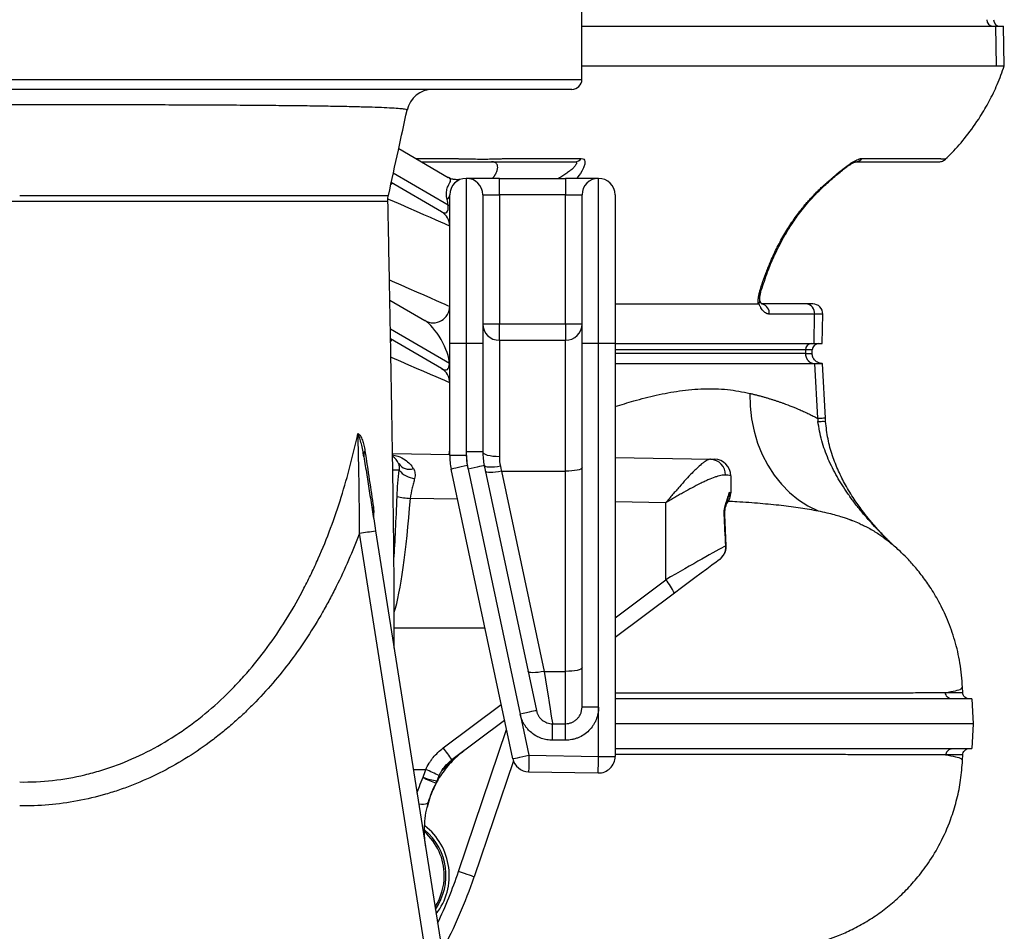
# Model space of a CAD drawing. Extents: x 131 to 726, y 61 to 2144.
# Tile 5 of 11: x 428 to 726, y 323 to 599. Entities that reach past the tile are written whole.
import ezdxf

# ---------------------------------------------------------------- set-up
doc = ezdxf.new("R2010")
doc.units = 0
doc.layers.get('0').update_dxf_attribs({"linetype": 'CONTINUOUS'})

msp = doc.modelspace()

# ---------------------------------------------------------------- linework, layer by layer
at = {"color": 7, "linetype": 'CONTINUOUS'}
for p, q in [((598.43, 580.97), (598.43, 604.97)), ((598.43, 597.04), (723.54, 597.04)), ((723.54, 597.04), (725.96, 597.04)), ((723.54, 597.04), (723.72, 585.04)), ((726.16, 585.04), (725.96, 597.04)), ((598.43, 585.04), (723.72, 585.04)), ((258.43, 580.97), (598.43, 580.97)), ((595.43, 577.97), (261.43, 577.97)), ((545.46, 571.67), (545.47, 571.68)), ((543.04, 560.04), (558.04, 551.29)), ((548.17, 557.05), (559.4, 557.05)), ((575.23, 557.05), (598.25, 557.05)), ((683.13, 557.05), (706.16, 557.05)), ((549.89, 556.04), (596.31, 556.04)), ((557.99, 542.9), (541.41, 552.56)), ((573.47, 551.04), (563.47, 551.04)), ((563.47, 551.04), (563.47, 501.04)), ((573.47, 551.04), (593.47, 551.04)), ((573.47, 546.04), (573.47, 551.04)), ((603.47, 551.04), (593.47, 551.04)), ((593.47, 551.04), (593.47, 546.04)), ((603.47, 501.04), (603.47, 551.04)), ((555.98, 540.91), (540.81, 549.77)), ((539.86, 545.88), (539.87, 545.88)), ((558.47, 501.04), (558.47, 546.04)), ((568.47, 546.04), (568.47, 501.04)), ((568.47, 546.04), (573.47, 546.04)), ((573.47, 546.04), (573.47, 507.04)), ((593.47, 546.04), (573.47, 546.04)), ((593.47, 546.04), (598.47, 546.04)), ((593.47, 507.04), (593.47, 546.04)), ((598.47, 501.04), (598.47, 546.04)), ((608.47, 546.04), (608.47, 501.04)), ((539.71, 544.04), (539.69, 544.04)), ((557.99, 542.9), (558.47, 542.9)), ((540.36, 514.18), (550.95, 508.01)), ((608.47, 513.04), (651.75, 513.04)), ((666.23, 513.04), (652.86, 513.04)), ((668.82, 509.99), (655.12, 509.99)), ((668.69, 501.04), (668.82, 509.99)), ((671.26, 509.99), (668.82, 509.99)), ((671.11, 501.04), (671.26, 509.99)), ((568.47, 507.04), (573.47, 507.04)), ((573.47, 507.04), (593.47, 507.04)), ((573.47, 502.04), (573.47, 507.04)), ((593.47, 507.04), (593.47, 502.04)), ((593.47, 507.04), (598.47, 507.04)), ((558.36, 495.03), (540.53, 505.44)), ((555.98, 493.49), (540.58, 502.48)), ((558.47, 467.24), (558.47, 501.04)), ((563.47, 501.04), (558.47, 501.04)), ((563.47, 501.04), (563.47, 468.29)), ((568.47, 501.04), (563.47, 501.04)), ((568.47, 501.04), (568.47, 468.29)), ((573.47, 502.04), (593.47, 502.04)), ((573.47, 502.04), (573.47, 466.81)), ((593.47, 462.44), (593.47, 502.04)), ((598.47, 391.05), (598.47, 501.04)), ((603.47, 501.04), (598.47, 501.04)), ((603.47, 391.05), (603.47, 501.04)), ((608.47, 501.04), (603.47, 501.04)), ((608.47, 501.04), (608.47, 376.14)), ((608.47, 501.04), (668.69, 501.04)), ((668.69, 501.04), (671.11, 501.04)), ((666.08, 499.11), (608.47, 499.11)), ((666.05, 498.04), (608.47, 498.04)), ((666.08, 499.11), (666.05, 498.04)), ((668.09, 499.11), (666.08, 499.11)), ((668.05, 498.03), (668.09, 499.11)), ((558.36, 495.03), (558.47, 495.03)), ((608.47, 495.04), (668.81, 495.04)), ((668.81, 495.04), (669.68, 478.46)), ((672.08, 478.53), (671.22, 495.05)), ((672.14, 477.47), (672.08, 478.58)), ((541.18, 467.75), (558.47, 467.45)), ((558.3, 467.46), (558.47, 468.93)), ((563.47, 468.29), (563.47, 467.24)), ((568.47, 468.29), (563.47, 468.29)), ((563.47, 467.24), (558.47, 467.24)), ((608.47, 466.58), (637.35, 466.08)), ((543.2, 462.8), (541.31, 462.8)), ((577.53, 375.47), (558.9, 463.08)), ((563.79, 464.12), (564.01, 463.09)), ((564.01, 463.09), (579.77, 388.97)), ((568.9, 464.13), (584.66, 390.01)), ((574.15, 462.44), (587.02, 401.89)), ((574.15, 462.44), (593.47, 462.44)), ((593.47, 401.89), (593.47, 462.44)), ((643.43, 461.06), (643.43, 455.88)), ((560.84, 453.98), (546.55, 454.23)), ((623.78, 452.88), (608.47, 453.15)), ((623.78, 429.6), (623.78, 452.88)), ((642.08, 439.86), (641.65, 449.22)), ((641.65, 449.22), (641.65, 449.22)), ((587.62, 86.25), (531.19, 443.66)), ((536.04, 444.44), (592.76, 85.21)), ((690.77, 441.54), (691.07, 441.29)), ((608.47, 418.12), (623.78, 429.6)), ((626.4, 425.53), (608.47, 412.08)), ((541.69, 415.06), (569.11, 415.04)), ((587.02, 401.89), (593.47, 401.89)), ((593.47, 386.04), (593.47, 401.89)), ((713.61, 395.46), (713.54, 397.08)), ((713.57, 395.46), (713.56, 395.46)), ((556.53, 378.72), (574.04, 391.85)), ((603.47, 391.05), (598.47, 391.05)), ((603.47, 376.14), (603.47, 391.05)), ((579.77, 388.97), (582.42, 376.51)), ((575.06, 387.05), (559.15, 375.12)), ((561.13, 341.31), (575.64, 384.34)), ((589.55, 381.05), (589.55, 386.04)), ((589.55, 386.04), (593.47, 386.04)), ((593.47, 381.05), (593.47, 386.04)), ((593.47, 381.05), (589.55, 381.05)), ((582.42, 376.51), (603.47, 376.14)), ((603.47, 376.14), (608.47, 376.14)), ((713.5, 376.62), (713.5, 376.62)), ((713.54, 375.01), (713.61, 376.62)), ((547.45, 372.18), (551.21, 372.18)), ((577.71, 374.83), (565.86, 339.71)), ((554.66, 368.81), (555.24, 370.35)), ((582.33, 371.51), (603.38, 371.14)), ((582.33, 371.51), (582.33, 371.51)), ((603.38, 371.14), (603.38, 371.14)), ((552.53, 364.04), (551.66, 360.81))]:
    msp.add_line(p, q, dxfattribs=at)
at = {"color": 7, "linetype": 'CONTINUOUS', "flags": 128}
for points in [[(540.98, 549.66), (540.94, 549.58), (540.79, 549.33), (540.7, 549.17)], [(671.34, 548.69), (671.6, 548.73), (671.76, 548.84)], [(558.47, 536.59), (558.29, 536.67), (557.78, 536.89), (556.94, 537.26), (555.79, 537.77), (554.33, 538.4), (552.61, 539.16), (550.64, 540.02), (548.47, 540.97), (546.12, 542), (543.64, 543.08), (541.08, 544.2), (539.74, 544.79)], [(540.26, 520.29), (541.08, 519.93), (543.64, 518.81), (546.12, 517.73), (548.47, 516.7), (550.64, 515.75), (552.61, 514.89), (554.33, 514.13), (555.79, 513.5), (556.94, 512.99), (557.78, 512.62), (558.29, 512.4), (558.47, 512.33)], [(540.64, 501.65), (540.79, 501.91), (540.94, 502.16), (540.98, 502.24)], [(558.47, 489.17), (558.29, 489.25), (557.78, 489.47), (556.94, 489.84), (555.79, 490.34), (554.33, 490.98), (552.61, 491.73), (550.64, 492.59), (548.47, 493.55), (546.12, 494.57), (543.64, 495.66), (541.08, 496.78), (540.7, 496.94)], [(649.26, 485.99), (649.34, 482.11), (649.76, 478.29), (650.5, 474.55), (651.57, 470.95), (652.94, 467.5), (654.62, 464.26), (656.57, 461.23), (658.79, 458.47), (661.25, 455.99), (663.93, 453.81), (666.8, 451.96), (669.84, 450.46)], [(573.47, 466.81), (572.49, 466.84), (571.55, 466.92), (570.69, 467.06), (569.93, 467.24), (569.31, 467.47), (568.85, 467.72), (568.56, 468), (568.47, 468.29)], [(637.35, 466.08), (638, 466.06), (638.39, 466.06), (638.52, 466.05)], [(563.79, 464.12), (562.84, 463.92), (561.92, 463.72), (561.08, 463.54), (560.33, 463.38), (559.73, 463.26), (559.27, 463.16), (559, 463.1), (558.9, 463.08)], [(568.9, 464.13), (568.81, 464.11), (568.53, 464.05), (568.08, 463.96), (567.47, 463.83), (566.73, 463.67), (565.88, 463.49), (564.97, 463.29), (564.01, 463.09)], [(573.79, 463.98), (572.87, 463.81), (571.98, 463.7), (571.15, 463.64), (570.42, 463.63), (569.81, 463.68), (569.34, 463.78), (569.04, 463.93), (568.9, 464.13)], [(574.15, 462.44), (573.22, 462.27), (572.33, 462.14), (571.5, 462.07), (570.77, 462.04), (570.16, 462.07), (569.69, 462.14), (569.39, 462.27), (569.26, 462.44)], [(573.79, 463.98), (573.97, 463.21), (574.15, 462.44)], [(598.47, 463.48), (598.37, 463.28), (598.08, 463.08), (597.62, 462.9), (597, 462.74), (596.24, 462.61), (595.38, 462.52), (594.44, 462.46), (593.47, 462.44)], [(641.45, 449.21), (641.61, 449.22), (641.65, 449.22)], [(641.94, 439.85), (642.06, 439.86), (642.08, 439.86)], [(640.07, 435.77), (639, 434.97), (637.7, 433.99), (636.18, 432.85), (634.46, 431.57), (632.59, 430.16), (630.6, 428.67), (628.52, 427.12), (626.4, 425.53)], [(598.47, 402.92), (598.37, 402.72), (598.08, 402.53), (597.62, 402.35), (597, 402.19), (596.24, 402.06), (595.38, 401.96), (594.44, 401.91), (593.47, 401.89)], [(587.02, 401.89), (586.09, 401.72), (585.2, 401.59), (584.37, 401.51), (583.64, 401.49), (583.03, 401.51), (582.56, 401.59), (582.26, 401.72), (582.13, 401.89)], [(587.02, 401.89), (587.44, 399.29), (587.83, 396.82), (588.2, 394.52), (588.53, 392.42), (588.83, 390.57), (589.08, 389.01), (589.28, 387.75), (589.42, 386.83), (589.52, 386.26), (589.55, 386.04)], [(716.8, 386.04), (716.6, 389.79), (716.4, 393.54)], [(584.66, 390.01), (584.56, 389.99), (584.29, 389.93), (583.83, 389.83), (583.23, 389.7), (582.48, 389.54), (581.64, 389.36), (580.72, 389.17), (579.77, 388.97)], [(716.4, 378.54), (716.6, 382.29), (716.8, 386.04)], [(577.53, 375.47), (577.62, 375.49), (577.9, 375.55), (578.35, 375.64), (578.96, 375.77), (579.7, 375.93), (580.54, 376.11), (581.46, 376.3), (582.42, 376.51)], [(582.42, 376.51), (582.4, 375.52), (582.38, 374.56), (582.37, 373.69), (582.35, 372.93), (582.34, 372.31), (582.33, 371.85), (582.33, 371.58), (582.33, 371.51)], [(603.38, 371.14), (603.38, 371.22), (603.38, 371.49), (603.39, 371.94), (603.4, 372.56), (603.42, 373.32), (603.43, 374.2), (603.45, 375.15), (603.47, 376.14)], [(549.09, 361.78), (549.25, 361.76), (549.96, 361.7), (550.58, 361.7), (551.11, 361.77), (551.53, 361.89), (551.81, 362.07), (551.96, 362.3)], [(565.86, 339.71), (565.77, 339.74), (565.5, 339.83), (565.07, 339.98), (564.48, 340.18), (563.76, 340.42), (562.94, 340.7), (562.05, 341), (561.13, 341.31)]]:
    msp.add_lwpolyline(points, dxfattribs=at)
at = {"color": 7, "linetype": 'CONTINUOUS'}
for centre, radius, start, end in [((722.77, 598.92), 1.88, 176.1885, 265.5983), ((724.9, 599.04), 2, 180, 270), ((595.43, 580.97), 3, 270, 0), ((553.38, 569.97), 8, 90.6732, 167.758), ((596.27, 558.51), 2.46, 271.0632, 323.7597), ((681.15, 558.51), 2.46, 271.0633, 323.7593), ((563.47, 546.04), 5, 90, 180), ((563.47, 546.04), 5, 0, 90), ((603.47, 546.04), 5, 90, 180), ((603.47, 546.04), 5, 0, 90), ((556.66, 546.18), 1.81, 303.2252, 355.766), ((553.47, 536.59), 5, 0, 59.7436), ((652.38, 517.47), 0.425, 254.5492, 315.1613), ((553.47, 512.33), 5, 239.7436, 0), ((652.22, 510.2), 2.9, 355.9223, 73.5714), ((666, 510.22), 2.83, 355.2909, 85.5072), ((668.26, 510.04), 3, 359, 90), ((573.47, 507.04), 5, 180, 270), ((593.47, 507.04), 5, 270, 0), ((667.95, 499.18), 1.87, 94.2201, 182.0087), ((670.09, 499.04), 2, 90, 178), ((553.47, 489.17), 5, 0, 59.7436), ((535.32, 467.23), 2.84, 151.5939, 188.2283), ((588.47, 468.29), 25, 180, 192), ((588.47, 468.29), 20, 180, 192), ((538.43, 462.8), 5, 23.1737, 55.7734), ((546.26, 466.84), 3.83, 212.6636, 289.0556), ((578.47, 467.24), 20, 180, 192), ((578.47, 467.24), 15, 180, 192), ((637.08, 461.29), 4.79, 359.8582, 86.7725), ((638.43, 461.06), 5, 0, 89), ((548.27, 466.55), 6.31, 216.5136, 266.2295), ((638.43, 455.88), 5, 320.9298, 0), ((548.47, 484.67), 30.5, 258.7803, 266.3929), ((538.43, 450.37), 3.28, 157.713, 188.6344), ((462.52, 886.39), 448.02, 278.8172, 279.4456), ((611.47, 418.79), 16.38, 24.2677, 41.2646), ((493.62, 330.19), 79.46, 34.4371, 37.6485), ((582.42, 376.51), 5, 192, 268.9997), ((603.47, 376.14), 5, 268.9997, 0), ((509.5, 274.79), 105.95, 64.4207, 66.8157), ((559.73, 384.86), 17.65, 238.2838, 252.1955), ((556.11, 383.78), 15.04, 247.897, 264.4516), ((550.37, 370.2), 4.5, 331.6158, 342.084), ((539.33, 340.12), 19, 322.2374, 52.4038), ((539.33, 340.12), 17.5, 0, 49.0474), ((539.33, 340.12), 18, 325.3124, 50.1354), ((539.33, 340.12), 17.5, 327.0559, 0), ((428.47, 386.04), 140, 334.4662, 341.3649), ((428.47, 386.04), 145, 331.689, 341.3649)]:
    msp.add_arc(centre, radius, start, end, dxfattribs=at)
for centre, major_axis, ratio, start_param, end_param in [((553.47, 548.17), (-3.93, 7.49), 0.306562, 2.686588, 3.784354), ((553.47, 548.17), (-3.93, 7.49), 0.306562, 3.784354, 4.072508), ((553.47, 500.75), (-4.24, 7.54), 0.32527, 3.689328, 5.776364), ((553.47, 500.75), (-4.24, 7.54), 0.32527, 2.634772, 3.689328), ((623.43, 461.32), (20, -0.26), 0.026128, 0.000342, 0.397901), ((623.43, 455.62), (20, 0.26), 0.026128, 6.282843, 6.491287), ((538.43, 510.49), (-0.09, 95.16), 0.052536, 3.810501, 4.086617), ((538.35, 509.96), (-0.18, 95.16), 0.105072, 3.465427, 4.08647), ((623.43, 374.42), (0, 172.41), 0.116002, 5.101663, 5.161103), ((623.43, 428.92), (20, 11.62), 0.017584, 0.379056, 1.543125)]:
    msp.add_ellipse(centre, major_axis=major_axis, ratio=ratio, start_param=start_param, end_param=end_param, dxfattribs=at)
for points, knots in [([(708.4, 556.93), (709.04, 557.53), (711.29, 559.65), (714.88, 563.89), (718.63, 569.13), (721.69, 574.42), (724.17, 579.51), (725.49, 583.16), (726.16, 585.04)], [0, 0, 0, 0, 0.07822, 0.276076, 0.495125, 0.653282, 0.821437, 1, 1, 1, 1]), ([(723.72, 585.04), (724.51, 585.04), (725.13, 585.04), (725.95, 585.04), (726.16, 585.04), (726.16, 585.04)], [0, 0, 0, 0, 0.5, 0.5, 1, 1, 1, 1]), ([(545.47, 571.68), (545.49, 571.7), (545.6, 571.79), (544.93, 571.94), (543.47, 572.11), (541.11, 572.28), (537.96, 572.43), (534.06, 572.56), (529.43, 572.69), (524.03, 572.8), (517.93, 572.9), (511.27, 572.98), (504.03, 573.06), (496.18, 573.12), (487.84, 573.17), (479.16, 573.21), (470.15, 573.24), (460.74, 573.27), (451.23, 573.28), (441.79, 573.29), (432.4, 573.29), (422.91, 573.29), (414.37, 573.29), (406.92, 573.28), (400.52, 573.27), (394.17, 573.26), (386.9, 573.24), (378.83, 573.22), (370.04, 573.18), (361.59, 573.13), (353.62, 573.06), (346.26, 572.99), (339.47, 572.9), (333.27, 572.81), (327.76, 572.69), (323.03, 572.57), (319.04, 572.43), (315.82, 572.28), (313.41, 572.12), (311.93, 571.94), (311.25, 571.79), (311.37, 571.69), (311.41, 571.67)], [0, 0, 0, 0, 0.009391, 0.035921, 0.062451, 0.08974, 0.11703, 0.143468, 0.169906, 0.19711, 0.224313, 0.250678, 0.277043, 0.304175, 0.331306, 0.357595, 0.383884, 0.410938, 0.437991, 0.463203, 0.488416, 0.514303, 0.54019, 0.55784, 0.57549, 0.593366, 0.611242, 0.637764, 0.664287, 0.691594, 0.718902, 0.745546, 0.77219, 0.799624, 0.827058, 0.85387, 0.880683, 0.908289, 0.935896, 0.962991, 0.990087, 1, 1, 1, 1]), ([(539.96, 545.86), (540.95, 550.42), (542.81, 559.01), (544.68, 567.61), (545.56, 571.65)], [0, 0, 0, 0, 0.531142, 1, 1, 1, 1]), ([(559.4, 557.05), (559.55, 557.05), (559.85, 557.03), (560.3, 557.02), (560.76, 557), (561.22, 556.99), (561.69, 556.98), (562.16, 556.97), (562.64, 556.95), (563.12, 556.94), (563.61, 556.93), (564.68, 556.92), (566.34, 556.89), (568.48, 556.88), (570.47, 556.89), (571.89, 556.92), (572.83, 556.94), (573.38, 556.96), (573.9, 556.98), (574.38, 557), (574.82, 557.02), (575.09, 557.04), (575.23, 557.05)], [0, 0, 0, 0, 0.023647, 0.047537, 0.071693, 0.096146, 0.120926, 0.146066, 0.171582, 0.197485, 0.223788, 0.250503, 0.37368, 0.499789, 0.62608, 0.74952, 0.7938, 0.836964, 0.879066, 0.920181, 0.960448, 1, 1, 1, 1]), ([(598.25, 557.05), (598.55, 557), (599.13, 556.9), (599.43, 556.14), (599.31, 555.1), (598.63, 553.47), (597.76, 552.03), (596.85, 551.11), (596.78, 551.04)], [0, 0, 0, 0, 0.159588, 0.319951, 0.481922, 0.646198, 0.975789, 1, 1, 1, 1]), ([(671.34, 548.69), (671.43, 548.78), (671.63, 548.95), (671.92, 549.2), (672.21, 549.46), (672.5, 549.72), (672.79, 549.97), (673.08, 550.22), (673.37, 550.48), (673.66, 550.73), (673.94, 550.98), (674.39, 551.37), (674.99, 551.89), (675.76, 552.54), (676.53, 553.19), (677.58, 554.04), (678.65, 554.86), (679.7, 555.59), (680.49, 556.08), (681.24, 556.49), (681.81, 556.75), (682.2, 556.88), (682.46, 556.96), (682.7, 557.01), (682.93, 557.04), (683.06, 557.05), (683.13, 557.05)], [0, 0, 0, 0, 0.026057, 0.051836, 0.077357, 0.10263, 0.127665, 0.15247, 0.177057, 0.201434, 0.225614, 0.249607, 0.312987, 0.374742, 0.437907, 0.499189, 0.624292, 0.688003, 0.749463, 0.813087, 0.874811, 0.900217, 0.925321, 0.95024, 0.975094, 1, 1, 1, 1]), ([(706.16, 557.05), (706.23, 557.05), (706.37, 557.03), (706.57, 557.02), (706.76, 557), (706.95, 556.99), (707.12, 556.98), (707.29, 556.97), (707.45, 556.95), (707.6, 556.94), (707.74, 556.93), (707.89, 556.92), (708.04, 556.91), (708.19, 556.9), (708.3, 556.9), (708.38, 556.89), (708.43, 556.89), (708.44, 556.89), (708.44, 556.89)], [0, 0, 0, 0, 0.047301, 0.095086, 0.143406, 0.192318, 0.241886, 0.292172, 0.343212, 0.395027, 0.447641, 0.501079, 0.582682, 0.664856, 0.747626, 0.831025, 0.915123, 1, 1, 1, 1]), ([(706.36, 556.04), (706.55, 556.05), (706.94, 556.08), (707.5, 556.25), (708.02, 556.52), (708.31, 556.77), (708.45, 556.9)], [0, 0, 0, 0, 0.247658, 0.499989, 0.752329, 1, 1, 1, 1]), ([(571.49, 551.04), (571.54, 551.11), (571.65, 551.26), (571.8, 551.47), (571.94, 551.68), (572.07, 551.89), (572.2, 552.09), (572.31, 552.3), (572.42, 552.51), (572.56, 552.79), (572.72, 553.16), (572.85, 553.58), (572.94, 553.97), (573, 554.49), (572.93, 554.96), (572.74, 555.36), (572.53, 555.6), (572.27, 555.8), (571.98, 555.92), (571.69, 556), (571.42, 556.04), (571.23, 556.04), (571.13, 556.04)], [0, 0, 0, 0, 0.032403, 0.064381, 0.09597, 0.127208, 0.158135, 0.188792, 0.219222, 0.249468, 0.316338, 0.381377, 0.441367, 0.499528, 0.628011, 0.689073, 0.7493, 0.810074, 0.871526, 0.913677, 0.956383, 1, 1, 1, 1]), ([(596.31, 556.04), (596.42, 556.04), (596.5, 556.03), (596.64, 555.98), (596.7, 555.94), (596.77, 555.84), (596.79, 555.78), (596.8, 555.64), (596.78, 555.56), (596.7, 555.3), (596.58, 555.09), (596.33, 554.75), (596.23, 554.63), (596.02, 554.39), (595.9, 554.27), (595.64, 554.02), (595.5, 553.89), (595.21, 553.63), (595.05, 553.5), (594.56, 553.1), (594.21, 552.84), (593.46, 552.32), (593.07, 552.06), (592.44, 551.68), (592.23, 551.55), (591.8, 551.3), (591.57, 551.17), (591.35, 551.04)], [0, 0, 0, 0, 0.0625, 0.0625, 0.125, 0.125, 0.1875, 0.1875, 0.25, 0.25, 0.375, 0.375, 0.4375, 0.4375, 0.5, 0.5, 0.5625, 0.5625, 0.625, 0.625, 0.75, 0.75, 0.875, 0.875, 0.9375, 0.9375, 1, 1, 1, 1]), ([(671.76, 548.84), (672.29, 549.3), (673.33, 550.22), (674.92, 551.61), (676.45, 552.91), (677.88, 554.06), (679.16, 554.99), (680.23, 555.65), (681.07, 556.03), (681.34, 556.05), (681.46, 556.06)], [0, 0, 0, 0, 0.162816, 0.319492, 0.464886, 0.598094, 0.717954, 0.824428, 0.917652, 1, 1, 1, 1]), ([(681.19, 556.04), (685.71, 556.04), (690.89, 556.04), (696.74, 556.04), (698.71, 556.04), (700.7, 556.04), (702.65, 556.04), (704.74, 556.04), (706.1, 556.04), (706.27, 556.04), (706.35, 556.04)], [0, 0, 0, 0, 0.5001904, 0.5731352, 0.64608, 0.7190238, 0.7919683, 0.8648768, 0.9378496, 1, 1, 1, 1]), ([(557.65, 544.66), (557.59, 544.92), (557.53, 545.17), (557.46, 545.69), (557.45, 545.96), (557.44, 546.73), (557.51, 547.23), (557.75, 548.15), (557.92, 548.56), (558.17, 549.07), (558.25, 549.23), (558.4, 549.51), (558.47, 549.64), (558.64, 549.98), (558.71, 550.16), (558.76, 550.47), (558.74, 550.59), (558.63, 550.82), (558.54, 550.92), (558.32, 551.12), (558.19, 551.21), (558.04, 551.29)], [0, 0, 0, 0, 0.0625, 0.0625, 0.125, 0.125, 0.25, 0.25, 0.375, 0.375, 0.4375, 0.4375, 0.5, 0.5, 0.625, 0.625, 0.75, 0.75, 0.875, 0.875, 1, 1, 1, 1]), ([(561.65, 550.75), (561.6, 550.74), (561.36, 550.69), (560.65, 550.6), (559.68, 550.68), (558.73, 550.93), (558.25, 551.22), (558.08, 551.33)], [0, 0, 0, 0, 0.050851, 0.233529, 0.550011, 0.840498, 1, 1, 1, 1]), ([(652.27, 517.06), (652.35, 517.33), (652.52, 517.88), (652.78, 518.7), (653.05, 519.51), (653.33, 520.33), (653.62, 521.15), (653.92, 521.97), (654.23, 522.78), (654.54, 523.59), (654.87, 524.41), (655.21, 525.22), (656.05, 527.18), (657.51, 530.29), (659.75, 534.36), (662.28, 538.31), (664.37, 541.13), (665.89, 542.99), (666.71, 543.96), (667.57, 544.92), (668.46, 545.87), (669.38, 546.82), (670.34, 547.77), (671, 548.38), (671.34, 548.69)], [0, 0, 0, 0, 0.022268, 0.04462, 0.067054, 0.08957, 0.112168, 0.134848, 0.157609, 0.180451, 0.203373, 0.226376, 0.249459, 0.371722, 0.497612, 0.620327, 0.748459, 0.782388, 0.816985, 0.852249, 0.888181, 0.924783, 0.962055, 1, 1, 1, 1]), ([(652.68, 517.17), (653.29, 519.04), (654.41, 522.51), (656.35, 527.1), (658.13, 530.77), (659.87, 533.93), (661.82, 537.12), (664.34, 540.74), (667.64, 544.84), (670.32, 547.44), (671.76, 548.84)], [0, 0, 0, 0, 0.153581, 0.283453, 0.390565, 0.476157, 0.57079, 0.690154, 0.83311, 1, 1, 1, 1]), ([(428.43, 545.81), (432.39, 545.81), (440.35, 545.81), (451.23, 545.81), (461.01, 545.81), (469.72, 545.81), (478.22, 545.82), (484.01, 545.82), (489.67, 545.82), (495.18, 545.82), (502.6, 545.83), (509.53, 545.83), (515.87, 545.83), (521.51, 545.84), (526.49, 545.84), (530.77, 545.85), (534.29, 545.85), (537, 545.86), (538.86, 545.86), (539.87, 545.87), (539.86, 545.88), (539.86, 545.88)], [0, 0, 0, 0, 0.066958, 0.134742, 0.186491, 0.238241, 0.291489, 0.344738, 0.35077, 0.404639, 0.45851, 0.514004, 0.569498, 0.624154, 0.67881, 0.735114, 0.79142, 0.847631, 0.903843, 0.961791, 1, 1, 1, 1]), ([(539.72, 544.04), (539.7, 544.42), (539.68, 545.05), (539.84, 545.64), (539.9, 545.87)], [0, 0, 0, 0, 0.617115, 1, 1, 1, 1]), ([(428.43, 544.08), (426.18, 544.08), (421.66, 544.08), (413.14, 544.08), (402.95, 544.08), (391.33, 544.07), (380.09, 544.07), (369.4, 544.07), (359.38, 544.07), (350.9, 544.06), (343.87, 544.06), (338.09, 544.06), (332.93, 544.06), (328.43, 544.06), (324.65, 544.05), (321.59, 544.05), (319.27, 544.05), (317.78, 544.04), (317.09, 544.04), (317.16, 544.04), (317.18, 544.04)], [0, 0, 0, 0, 0.038338, 0.076676, 0.145209, 0.213959, 0.282501, 0.35224, 0.422195, 0.491941, 0.54546, 0.599165, 0.652873, 0.706395, 0.760693, 0.81518, 0.86967, 0.923973, 0.978968, 1, 1, 1, 1]), ([(539.69, 544.04), (539.68, 544.04), (539.67, 544.04), (538.63, 544.05), (536.75, 544.05), (534.02, 544.05), (530.49, 544.05), (526.23, 544.06), (521.24, 544.06), (515.58, 544.06), (509.28, 544.06), (502.41, 544.06), (494.99, 544.07), (487.11, 544.07), (478.82, 544.07), (470.17, 544.07), (461.22, 544.07), (451.27, 544.08), (440.31, 544.08), (432.39, 544.08), (428.43, 544.08)], [0, 0, 0, 0, 0.039874, 0.097013, 0.154148, 0.211068, 0.266327, 0.32179, 0.37725, 0.432506, 0.486921, 0.541537, 0.596148, 0.650559, 0.704269, 0.758179, 0.812085, 0.865788, 0.932895, 1, 1, 1, 1]), ([(541.65, 408.9), (541.66, 409.81), (541.68, 411.81), (541.69, 414.87), (541.7, 417.84), (541.69, 420.77), (541.68, 423.92), (541.67, 427.17), (541.65, 430.24), (541.62, 433.17), (541.59, 436.56), (541.55, 440.6), (541.5, 445.4), (541.42, 451.03), (541.33, 457.57), (541.23, 464.55), (541.11, 471.88), (540.99, 479.45), (540.84, 487.81), (540.68, 496.97), (540.5, 506.98), (540.29, 517.86), (540.07, 529.64), (539.9, 538.45), (539.8, 543.39), (539.79, 544.04)], [0, 0, 0, 0, 0.02968, 0.065415, 0.096214, 0.12004, 0.152913, 0.18832, 0.212555, 0.23811, 0.267801, 0.302554, 0.342485, 0.387723, 0.438396, 0.494624, 0.543679, 0.596379, 0.652732, 0.712729, 0.776347, 0.843578, 0.914416, 0.988839, 1, 1, 1, 1]), ([(651.75, 513.04), (651.74, 513.12), (651.73, 513.27), (651.73, 513.51), (651.73, 513.74), (651.73, 513.99), (651.75, 514.23), (651.76, 514.48), (651.79, 514.73), (651.83, 515.07), (651.89, 515.5), (651.99, 516.01), (652.12, 516.53), (652.22, 516.88), (652.27, 517.06)], [0, 0, 0, 0, 0.062678, 0.125229, 0.187723, 0.250233, 0.312831, 0.375591, 0.438584, 0.501883, 0.626, 0.75002, 0.874501, 1, 1, 1, 1]), ([(652.27, 513.76), (652.25, 514.19), (652.2, 515.18), (652.51, 516.45), (652.68, 517.17)], [0, 0, 0, 0, 0.433487, 1, 1, 1, 1]), ([(651.75, 513.04), (651.77, 513.04), (651.8, 513.05), (651.85, 513.06), (651.89, 513.09), (651.93, 513.12), (651.96, 513.15), (651.97, 513.17)], [0, 0, 0, 0, 0.219683, 0.427058, 0.624492, 0.81457, 1, 1, 1, 1]), ([(651.97, 513.17), (652.13, 513.41), (652.32, 513.69), (652.23, 513.94), (652.21, 513.99)], [0, 0, 0, 0, 0.823038, 1, 1, 1, 1]), ([(655.12, 509.99), (655.07, 509.99), (654.99, 509.99), (654.86, 510.01), (654.73, 510.03), (654.6, 510.06), (654.47, 510.1), (654.34, 510.14), (654.11, 510.24), (653.77, 510.44), (653.34, 510.81), (652.94, 511.28), (652.64, 511.74), (652.41, 512.15), (652.25, 512.47), (652.11, 512.81), (652.02, 513.05), (651.97, 513.17)], [0, 0, 0, 0, 0.035325, 0.070559, 0.105741, 0.140906, 0.176093, 0.211339, 0.246682, 0.373303, 0.499998, 0.626622, 0.753321, 0.815077, 0.876641, 0.938215, 1, 1, 1, 1]), ([(652.98, 513), (652.94, 512.97), (652.87, 512.93), (652.54, 513.39), (652.35, 513.89), (652.27, 514.09)], [0, 0, 0, 0, 0.473596, 0.783849, 1, 1, 1, 1]), ([(666.05, 498.04), (666.7, 498.04), (667.21, 498.04), (667.88, 498.04), (668.05, 498.04), (668.05, 498.04)], [0, 0, 0, 0, 0.5, 0.5, 1, 1, 1, 1]), ([(666.05, 498.04), (666.05, 497.99), (666.05, 497.87), (666.06, 497.71), (666.08, 497.54), (666.11, 497.38), (666.15, 497.22), (666.19, 497.07), (666.24, 496.92), (666.29, 496.78), (666.35, 496.64), (666.41, 496.51), (666.48, 496.38), (666.55, 496.26), (666.63, 496.15), (666.71, 496.04), (666.8, 495.94), (666.88, 495.84), (666.97, 495.75), (667.06, 495.67), (667.16, 495.59), (667.25, 495.51), (667.34, 495.45), (667.44, 495.39), (667.54, 495.33), (667.63, 495.28), (667.73, 495.24), (667.83, 495.2), (667.92, 495.16), (668.02, 495.13), (668.11, 495.11), (668.2, 495.09), (668.3, 495.07), (668.39, 495.06), (668.47, 495.05), (668.56, 495.04), (668.62, 495.04), (668.65, 495.04)], [0, 0, 0, 0, 0.036154, 0.071861, 0.107123, 0.141939, 0.176309, 0.210232, 0.24371, 0.276742, 0.309328, 0.341467, 0.373161, 0.404409, 0.435211, 0.465566, 0.495476, 0.52494, 0.553957, 0.582529, 0.610654, 0.638334, 0.665567, 0.692355, 0.718696, 0.744592, 0.770041, 0.795044, 0.819601, 0.843712, 0.867377, 0.890596, 0.913369, 0.935696, 0.957577, 0.979011, 1, 1, 1, 1]), ([(671.06, 495.04), (670.68, 495.08), (670.1, 495.15), (669.4, 495.52), (668.92, 495.91), (668.53, 496.39), (668.16, 497.09), (668.1, 497.67), (668.06, 498.04)], [0, 0, 0, 0, 0.239459, 0.368361, 0.500001, 0.63164, 0.760542, 1, 1, 1, 1]), ([(668.81, 495.04), (668.88, 495.04), (669.01, 495.04), (669.21, 495.04), (669.4, 495.04), (669.58, 495.04), (669.75, 495.04), (669.91, 495.04), (670.06, 495.04), (670.21, 495.04), (670.34, 495.04), (670.47, 495.04), (670.62, 495.04), (670.78, 495.04), (670.94, 495.04), (671.06, 495.04), (671.15, 495.04), (671.21, 495.04), (671.21, 495.04), (671.22, 495.04)], [0, 0, 0, 0, 0.044854, 0.089597, 0.134254, 0.17885, 0.223409, 0.267956, 0.312514, 0.35711, 0.401767, 0.446509, 0.491362, 0.576403, 0.661113, 0.745659, 0.83021, 0.914935, 1, 1, 1, 1]), ([(608.47, 481.99), (610.35, 482.58), (614.5, 483.85), (620.99, 485.52), (628.05, 486.86), (635.23, 487.5), (642.34, 487.35), (647, 486.43), (649.26, 485.99)], [0, 0, 0, 0, 0.141085, 0.309358, 0.482133, 0.661756, 0.835515, 1, 1, 1, 1]), ([(649.26, 485.99), (649.58, 485.91), (650.23, 485.75), (651.19, 485.51), (652.14, 485.26), (653.08, 485), (654.01, 484.73), (654.94, 484.45), (655.85, 484.17), (656.75, 483.89), (657.65, 483.59), (658.53, 483.29), (659.96, 482.78), (661.93, 482.04), (664.06, 481.15), (665.77, 480.38), (667.09, 479.76), (668.39, 479.12), (669.25, 478.68), (669.68, 478.46)], [0, 0, 0, 0, 0.047332, 0.094193, 0.140584, 0.186508, 0.231964, 0.276955, 0.321482, 0.365545, 0.409147, 0.452289, 0.494972, 0.619373, 0.741837, 0.807631, 0.872584, 0.936704, 1, 1, 1, 1]), ([(669.68, 478.46), (670.46, 478.5), (671.06, 478.53), (671.87, 478.57), (672.08, 478.58), (672.08, 478.58)], [0, 0, 0, 0, 0.5, 0.5, 1, 1, 1, 1]), ([(669.79, 477.51), (670.46, 477.52), (671.83, 477.55), (672.03, 477.5), (672.14, 477.47)], [0, 0, 0, 0, 0.494534, 1, 1, 1, 1]), ([(692.29, 440.28), (692.14, 440.43), (691.76, 440.8), (691.01, 441.53), (690.03, 442.51), (688.61, 443.96), (686.92, 445.75), (684.88, 447.99), (682.79, 450.44), (680.69, 453.09), (678.21, 456.5), (675.5, 460.77), (672.86, 466.06), (670.79, 471.64), (670.12, 475.55), (669.79, 477.51)], [0, 0, 0, 0, 0.015154, 0.03603, 0.07159, 0.109714, 0.174661, 0.239346, 0.316151, 0.393582, 0.469149, 0.601844, 0.735059, 0.86708, 1, 1, 1, 1]), ([(692.34, 440.24), (692.2, 440.37), (691.74, 440.83), (690.73, 441.84), (689.7, 442.91), (688.79, 443.88), (688.25, 444.47), (687.67, 445.11), (687.01, 445.86), (686.13, 446.88), (684.81, 448.46), (682.96, 450.83), (680.56, 454.21), (678.15, 458.15), (675.93, 462.55), (674.12, 467.17), (672.71, 472.2), (672.33, 475.71), (672.14, 477.47)], [0, 0, 0, 0, 0.0132747, 0.0449836, 0.0985462, 0.1160984, 0.137649, 0.1537675, 0.176112, 0.2065972, 0.2470326, 0.3192637, 0.4146923, 0.5338953, 0.6392206, 0.7558524, 0.8773754, 1, 1, 1, 1]), ([(428.43, 368.42), (431.79, 368.37), (435.11, 368.53), (441.69, 369.26), (444.95, 369.83), (449.79, 370.98), (451.39, 371.42), (454.59, 372.39), (456.18, 372.93), (460.88, 374.67), (463.92, 376), (469.83, 378.99), (472.69, 380.65), (476.87, 383.36), (478.24, 384.3), (480.94, 386.26), (482.27, 387.28), (486.18, 390.43), (488.67, 392.65), (492.26, 396.17), (493.43, 397.36), (495.71, 399.8), (496.81, 401.04), (502.2, 407.34), (506.05, 412.71), (511.23, 421.17), (512.86, 424.06), (515.17, 428.49), (515.91, 429.99), (517.35, 433), (518.05, 434.51), (521.39, 442.11), (523.69, 448.32), (527.64, 460.94), (529.3, 467.36), (530.71, 473.87)], [0, 0, 0, 0, 0.0625, 0.0625, 0.125, 0.125, 0.15625, 0.15625, 0.1875, 0.1875, 0.25, 0.25, 0.3125, 0.3125, 0.34375, 0.34375, 0.375, 0.375, 0.4375, 0.4375, 0.46875, 0.46875, 0.5, 0.5, 0.625, 0.625, 0.6875, 0.6875, 0.71875, 0.71875, 0.75, 0.75, 0.875, 0.875, 1, 1, 1, 1]), ([(530.71, 473.87), (530.86, 473.79), (530.99, 473.68), (531.25, 473.41), (531.37, 473.25), (531.59, 472.9), (531.69, 472.7), (531.89, 472.29), (531.98, 472.06), (532.23, 471.36), (532.37, 470.85), (532.62, 469.76), (532.73, 469.18), (532.82, 468.58)], [0, 0, 0, 0, 0.125, 0.125, 0.25, 0.25, 0.375, 0.375, 0.5, 0.5, 0.75, 0.75, 1, 1, 1, 1]), ([(531.19, 443.66), (531.19, 446.27), (531.17, 448.86), (531.13, 454.01), (531.1, 456.57), (531.04, 460.4), (531.02, 461.67), (530.96, 464.2), (530.94, 465.46), (530.88, 467.95), (530.84, 469.18), (530.79, 470.98), (530.78, 471.57), (530.74, 472.74), (530.72, 473.31), (530.71, 473.87)], [0, 0, 0, 0, 0.25, 0.25, 0.5, 0.5, 0.625, 0.625, 0.75, 0.75, 0.875, 0.875, 0.9375, 0.9375, 1, 1, 1, 1]), ([(532.51, 466.82), (532.29, 468.21), (532.04, 469.52), (531.6, 471.33), (531.44, 471.9), (531.18, 472.7), (531.09, 472.95), (530.95, 473.31), (530.9, 473.43), (530.8, 473.65), (530.76, 473.76), (530.71, 473.87)], [0, 0, 0, 0, 0.5, 0.5, 0.75, 0.75, 0.875, 0.875, 0.9375, 0.9375, 1, 1, 1, 1]), ([(532.51, 466.82), (532.65, 465.92), (532.79, 465.02), (533.08, 463.2), (533.23, 462.28), (533.66, 459.53), (533.95, 457.67), (534.54, 453.94), (534.84, 452.06), (535.44, 448.28), (535.74, 446.37), (536.04, 444.44)], [0, 0, 0, 0, 0.125, 0.125, 0.25, 0.25, 0.5, 0.5, 0.75, 0.75, 1, 1, 1, 1]), ([(541.18, 467.43), (541.73, 467.3), (543.08, 466.99), (544.84, 466.04), (546.45, 464.76), (547.15, 463.73), (547.51, 463.21)], [0, 0, 0, 0, 0.221462, 0.54848, 0.771293, 1, 1, 1, 1]), ([(543.2, 462.8), (543.23, 462.98), (543.25, 463.16), (543.27, 463.5), (543.27, 463.68), (543.23, 464.17), (543.15, 464.48), (543.03, 464.77)], [0, 0, 0, 0, 0.25, 0.25, 0.5, 0.5, 1, 1, 1, 1]), ([(637.35, 466.08), (637.06, 466.08), (636.72, 465.98), (636.13, 465.68), (635.93, 465.56), (635.49, 465.27), (635.25, 465.1), (634.53, 464.54), (634.02, 464.1), (633.2, 463.33), (632.91, 463.06), (632.33, 462.49), (632.03, 462.19), (631.13, 461.26), (630.51, 460.6), (629.24, 459.21), (628.58, 458.48), (627.58, 457.33), (627.24, 456.94), (626.55, 456.15), (626.21, 455.75), (625.52, 454.94), (625.18, 454.54), (624.65, 453.92), (624.48, 453.71), (624.22, 453.4), (624.13, 453.3), (623.96, 453.09), (623.87, 452.99), (623.78, 452.88)], [0, 0, 0, 0, 0.125, 0.125, 0.1875, 0.1875, 0.25, 0.25, 0.375, 0.375, 0.4375, 0.4375, 0.5, 0.5, 0.625, 0.625, 0.75, 0.75, 0.8125, 0.8125, 0.875, 0.875, 0.9375, 0.9375, 0.96875, 0.96875, 0.984375, 0.984375, 1, 1, 1, 1]), ([(542.54, 454.75), (542.59, 456.12), (542.69, 457.48), (542.93, 460.16), (543.07, 461.49), (543.2, 462.8)], [0, 0, 0, 0, 0.5, 0.5, 1, 1, 1, 1]), ([(547.51, 463.21), (547.75, 462.79), (547.9, 462.33), (547.99, 461.58), (548, 461.32), (547.96, 460.79), (547.92, 460.53), (547.85, 460.26)], [0, 0, 0, 0, 0.5, 0.5, 0.75, 0.75, 1, 1, 1, 1]), ([(547.85, 460.26), (547.74, 459.8), (547.61, 459.33), (547.35, 458.36), (547.22, 457.87), (546.86, 456.36), (546.65, 455.32), (546.55, 454.23)], [0, 0, 0, 0, 0.25, 0.25, 0.5, 0.5, 1, 1, 1, 1]), ([(641.87, 461.28), (641.46, 461.31), (640.98, 461.26), (640.17, 461.09), (639.88, 461.02), (639.27, 460.84), (638.95, 460.73), (637.97, 460.38), (637.27, 460.1), (636.17, 459.62), (635.79, 459.44), (635.01, 459.08), (634.61, 458.89), (633.41, 458.29), (632.59, 457.87), (630.91, 456.97), (630.05, 456.5), (628.73, 455.76), (628.29, 455.51), (627.4, 455), (626.95, 454.74), (626.05, 454.22), (625.6, 453.96), (624.92, 453.56), (624.69, 453.42), (624.24, 453.15), (624.01, 453.02), (623.78, 452.88)], [0, 0, 0, 0, 0.125, 0.125, 0.1875, 0.1875, 0.25, 0.25, 0.375, 0.375, 0.4375, 0.4375, 0.5, 0.5, 0.625, 0.625, 0.75, 0.75, 0.8125, 0.8125, 0.875, 0.875, 0.9375, 0.9375, 0.96875, 0.96875, 1, 1, 1, 1]), ([(641.45, 449.21), (641.43, 449.59), (641.44, 449.96), (641.48, 450.51), (641.5, 450.69), (641.55, 451.03), (641.58, 451.2), (641.68, 451.69), (641.76, 451.99), (641.92, 452.57), (642.01, 452.85), (642.28, 453.63), (642.45, 454.1), (642.68, 454.8), (642.75, 455.03), (642.85, 455.39), (642.88, 455.5), (642.94, 455.74), (642.97, 455.86), (643, 455.99)], [0, 0, 0, 0, 0.125, 0.125, 0.1875, 0.1875, 0.25, 0.25, 0.375, 0.375, 0.5, 0.5, 0.75, 0.75, 0.875, 0.875, 0.9375, 0.9375, 1, 1, 1, 1]), ([(643, 455.99), (643, 455.98), (642.98, 455.55), (642.84, 455.14), (642.7, 454.73)], [0, 0, 0, 0, 0.0106439, 1, 1, 1, 1]), ([(643, 455.99), (643, 455.65), (643.01, 455.16), (642.82, 454.72), (642.76, 454.58)], [0, 0, 0, 0, 0.683441, 1, 1, 1, 1]), ([(641.66, 449.22), (641.65, 449.42), (641.63, 449.93), (641.72, 450.73), (641.91, 451.64), (642.22, 452.72), (642.56, 453.71), (642.73, 454.45), (642.8, 454.71)], [0, 0, 0, 0, 0.085787, 0.213499, 0.363982, 0.559578, 0.845509, 1, 1, 1, 1]), ([(642.67, 453.4), (643.55, 453.35), (646.93, 453.19), (652.33, 452.79), (658.76, 452.17), (664.61, 451.41), (668.1, 450.78), (669.84, 450.46)], [0, 0, 0, 0, 0.0841108, 0.3232249, 0.5511394, 0.7764151, 1, 1, 1, 1]), ([(535.39, 451.61), (535.44, 451.13), (535.53, 450.29), (535.42, 449.14), (535.38, 448.66)], [0, 0, 0, 0, 0.579638, 1, 1, 1, 1]), ([(669.84, 450.46), (670.73, 450.28), (672.39, 449.93), (674.64, 449.36), (676.5, 448.82), (677.96, 448.35), (678.91, 448.02), (679.45, 447.81), (679.71, 447.72), (679.92, 447.64), (680.07, 447.58), (680.2, 447.53), (680.92, 447.25), (682.06, 446.77), (683.64, 446.03), (685.12, 445.27), (686.65, 444.4), (688.1, 443.49), (689.45, 442.54), (690.32, 441.92), (690.76, 441.54), (690.77, 441.54)], [0, 0, 0, 0, 0.120325, 0.223496, 0.3094, 0.377991, 0.429256, 0.443714, 0.455843, 0.465644, 0.473118, 0.478264, 0.483492, 0.577016, 0.641728, 0.714197, 0.794305, 0.868793, 0.93173, 0.998558, 1, 1, 1, 1]), ([(531.19, 443.66), (529.11, 438.18), (526.78, 432.8), (523.5, 426.23), (522.82, 424.92), (521.44, 422.33), (520.73, 421.05), (518.55, 417.24), (517.03, 414.75), (512.25, 407.44), (508.78, 402.77), (503.08, 396.13), (501.1, 393.98), (497.99, 390.84), (496.94, 389.81), (494.79, 387.8), (493.69, 386.81), (491.47, 384.88), (490.34, 383.94), (488.04, 382.1), (486.87, 381.2), (483.31, 378.58), (480.89, 376.94), (473.43, 372.34), (468.23, 369.71), (461.41, 367.03), (460.03, 366.52), (457.93, 365.8), (457.23, 365.57), (455.83, 365.13), (455.12, 364.92), (451.6, 363.9), (448.75, 363.22), (443.03, 362.15), (440.14, 361.75), (434.32, 361.25), (431.39, 361.14), (428.43, 361.18)], [0, 0, 0, 0, 0.125, 0.125, 0.15625, 0.15625, 0.1875, 0.1875, 0.25, 0.25, 0.375, 0.375, 0.4375, 0.4375, 0.46875, 0.46875, 0.5, 0.5, 0.53125, 0.53125, 0.5625, 0.5625, 0.625, 0.625, 0.75, 0.75, 0.78125, 0.78125, 0.796875, 0.796875, 0.8125, 0.8125, 0.875, 0.875, 0.9375, 0.9375, 1, 1, 1, 1]), ([(713.54, 397.07), (713.34, 399.53), (712.95, 404.32), (711.32, 411.16), (709.14, 417.34), (706.57, 422.75), (703.86, 427.27), (701.54, 430.52), (699.75, 432.76), (698.44, 434.29), (696.93, 435.94), (694.85, 438.03), (692.72, 439.99), (691.2, 441.16), (690.75, 441.51)], [0, 0, 0, 0, 0.143558, 0.280166, 0.407873, 0.525024, 0.627897, 0.714174, 0.75772, 0.795, 0.831835, 0.888508, 0.966726, 1, 1, 1, 1]), ([(640.07, 435.77), (640.38, 436), (640.66, 436.27), (641.14, 436.87), (641.36, 437.2), (641.68, 437.91), (641.8, 438.28), (641.95, 439.06), (641.97, 439.45), (641.94, 439.85)], [0, 0, 0, 0, 0.25, 0.25, 0.5, 0.5, 0.75, 0.75, 1, 1, 1, 1]), ([(640.09, 435.8), (640.16, 435.85), (640.59, 436.15), (641.2, 436.85), (641.79, 437.92), (642.09, 438.94), (642.06, 439.59), (642.06, 439.86)], [0, 0, 0, 0, 0.05414, 0.334881, 0.585693, 0.829097, 1, 1, 1, 1]), ([(708.4, 395.46), (709.47, 395.65), (711.6, 396.03), (713.26, 396.56), (713.4, 396.91), (713.46, 397.08)], [0, 0, 0, 0, 0.349509, 0.698456, 1, 1, 1, 1]), ([(608.47, 395.34), (609.95, 395.34), (614.46, 395.35), (622.65, 395.35), (632.91, 395.36), (640.87, 395.37), (646.03, 395.37), (648.63, 395.37), (651.19, 395.38), (653.7, 395.38), (656.17, 395.38), (658.78, 395.38), (661.43, 395.39), (664.03, 395.39), (666.21, 395.39), (668.35, 395.39), (670.7, 395.4), (673.19, 395.4), (675.84, 395.4), (678.2, 395.4), (680.35, 395.41), (681.9, 395.41), (683.32, 395.41), (685.1, 395.41), (687.34, 395.42), (690.2, 395.42), (693.27, 395.43), (696.45, 395.43), (699.47, 395.44), (702.29, 395.45), (704.77, 395.45), (706.8, 395.46), (707.88, 395.46), (708.38, 395.46)], [0, 0, 0, 0, 0.028804, 0.087494, 0.166164, 0.244472, 0.264922, 0.285347, 0.305748, 0.326127, 0.346482, 0.366808, 0.391907, 0.414787, 0.435471, 0.450606, 0.473404, 0.501089, 0.522465, 0.552199, 0.574516, 0.591526, 0.603208, 0.621916, 0.652441, 0.682579, 0.727854, 0.773041, 0.818139, 0.867718, 0.917538, 0.961629, 1, 1, 1, 1]), ([(716.26, 393.54), (716.3, 393.54), (716.43, 393.54), (715.39, 393.54), (713.17, 393.54), (709.67, 393.54), (705, 393.54), (699.16, 393.54), (692.16, 393.54), (684.04, 393.54), (674.77, 393.54), (664.18, 393.54), (652.55, 393.54), (641.14, 393.54), (630.29, 393.54), (620.2, 393.54), (612.91, 393.54), (608.87, 393.54), (608.47, 393.54)], [0, 0, 0, 0, 0.026792, 0.099345, 0.171961, 0.24468, 0.31754, 0.390494, 0.463516, 0.536868, 0.609769, 0.684793, 0.759236, 0.833849, 0.887213, 0.940578, 0.994079, 1, 1, 1, 1]), ([(710.35, 393.54), (710.12, 393.54), (709.87, 393.58), (709.4, 393.77), (709.18, 393.92), (708.8, 394.29), (708.64, 394.51), (708.44, 394.99), (708.39, 395.23), (708.38, 395.46)], [0, 0, 0, 0, 0.25, 0.25, 0.5, 0.5, 0.75, 0.75, 1, 1, 1, 1]), ([(708.38, 395.46), (708.38, 395.46), (708.39, 395.46), (708.39, 395.46), (708.4, 395.46)], [0, 0, 0, 0, 0.419623, 1, 1, 1, 1]), ([(708.38, 395.46), (708.97, 395.46), (710.17, 395.46), (711.56, 395.46), (712.64, 395.46), (713.3, 395.46), (713.61, 395.46), (713.58, 395.46), (713.57, 395.46)], [0, 0, 0, 0, 0.181186, 0.370622, 0.568287, 0.757405, 0.94228, 1, 1, 1, 1]), ([(715.6, 393.54), (715.36, 393.57), (714.87, 393.61), (714.19, 394.06), (713.71, 394.73), (713.64, 395.22), (713.61, 395.47)], [0, 0, 0, 0, 0.246362, 0.500326, 0.754138, 1, 1, 1, 1]), ([(593.47, 386.04), (593.8, 386.04), (594.12, 386.08), (594.77, 386.21), (595.08, 386.3), (595.68, 386.55), (595.97, 386.7), (596.52, 387.07), (596.77, 387.28), (597.24, 387.75), (597.44, 388), (597.71, 388.4), (597.8, 388.54), (597.95, 388.83), (598.02, 388.98), (598.21, 389.44), (598.3, 389.75), (598.43, 390.39), (598.47, 390.72), (598.47, 391.05)], [0, 0, 0, 0, 0.125, 0.125, 0.25, 0.25, 0.375, 0.375, 0.5, 0.5, 0.625, 0.625, 0.6875, 0.6875, 0.75, 0.75, 0.875, 0.875, 1, 1, 1, 1]), ([(603.47, 391.05), (603.47, 390.39), (603.4, 389.73), (603.14, 388.45), (602.96, 387.83), (602.58, 386.92), (602.44, 386.62), (602.13, 386.04), (601.96, 385.76), (601.42, 384.95), (601.01, 384.45), (600.08, 383.51), (599.57, 383.1), (598.47, 382.36), (597.9, 382.06), (597, 381.68), (596.69, 381.57), (596.06, 381.38), (595.74, 381.3), (594.78, 381.11), (594.12, 381.05), (593.47, 381.05)], [0, 0, 0, 0, 0.125, 0.125, 0.25, 0.25, 0.3125, 0.3125, 0.375, 0.375, 0.5, 0.5, 0.625, 0.625, 0.75, 0.75, 0.8125, 0.8125, 0.875, 0.875, 1, 1, 1, 1]), ([(589.55, 381.05), (588.98, 381.05), (588.41, 381.09), (587.3, 381.28), (586.75, 381.43), (585.68, 381.81), (585.16, 382.04), (584.18, 382.59), (583.71, 382.91), (582.82, 383.63), (582.41, 384.02), (581.85, 384.66), (581.67, 384.89), (581.33, 385.34), (581.17, 385.58), (580.73, 386.3), (580.48, 386.8), (580.16, 387.59), (580.06, 387.87), (579.9, 388.41), (579.83, 388.69), (579.77, 388.97)], [0, 0, 0, 0, 0.125, 0.125, 0.25, 0.25, 0.375, 0.375, 0.5, 0.5, 0.625, 0.625, 0.6875, 0.6875, 0.75, 0.75, 0.875, 0.875, 0.9375, 0.9375, 1, 1, 1, 1]), ([(584.66, 390.01), (584.72, 389.73), (584.8, 389.45), (585.01, 388.92), (585.14, 388.67), (585.43, 388.19), (585.6, 387.96), (585.98, 387.53), (586.18, 387.34), (586.85, 386.8), (587.34, 386.52), (588.42, 386.14), (588.98, 386.04), (589.55, 386.04)], [0, 0, 0, 0, 0.125, 0.125, 0.25, 0.25, 0.375, 0.375, 0.5, 0.5, 0.75, 0.75, 1, 1, 1, 1]), ([(716.74, 386.04), (716.76, 386.04), (716.95, 386.04), (716.19, 386.04), (714.45, 386.04), (711.56, 386.04), (707.75, 386.04), (702.92, 386.04), (697.11, 386.04), (690.36, 386.04), (682.72, 386.04), (674.11, 386.04), (664.45, 386.04), (653.94, 386.04), (642.61, 386.04), (630.97, 386.04), (619.59, 386.04), (612.04, 386.04), (608.47, 386.04)], [0, 0, 0, 0, 0.007132, 0.07777, 0.148515, 0.21531, 0.282194, 0.349168, 0.416233, 0.483389, 0.549652, 0.616456, 0.68397, 0.75147, 0.819065, 0.886725, 0.946328, 1, 1, 1, 1]), ([(551.21, 372.18), (551.5, 372.83), (551.84, 373.46), (552.41, 374.37), (552.61, 374.67), (553.02, 375.25), (553.24, 375.53), (554.37, 376.89), (555.39, 377.87), (556.53, 378.72)], [0, 0, 0, 0, 0.25, 0.25, 0.375, 0.375, 0.5, 0.5, 1, 1, 1, 1]), ([(608.47, 378.54), (611.24, 378.54), (618.18, 378.54), (628.65, 378.54), (639.89, 378.54), (650.47, 378.54), (660.36, 378.54), (669.51, 378.54), (677.95, 378.54), (685.39, 378.54), (692.56, 378.54), (699.16, 378.54), (705, 378.54), (709.67, 378.54), (713.17, 378.54), (715.39, 378.54), (716.43, 378.54), (716.3, 378.54), (716.26, 378.54)], [0, 0, 0, 0, 0.041413, 0.103698, 0.165965, 0.228163, 0.290314, 0.352363, 0.41394, 0.475494, 0.536393, 0.609429, 0.682397, 0.755272, 0.828005, 0.900635, 0.973203, 1, 1, 1, 1]), ([(708.58, 376.63), (708.58, 376.66), (708.58, 376.74), (708.59, 376.86), (708.61, 376.98), (708.64, 377.11), (708.69, 377.24), (708.74, 377.38), (708.82, 377.54), (708.97, 377.75), (709.19, 378.01), (709.5, 378.24), (709.81, 378.4), (710.07, 378.48), (710.31, 378.53), (710.47, 378.54), (710.55, 378.54)], [0, 0, 0, 0, 0.037838, 0.077009, 0.117701, 0.160073, 0.204252, 0.250326, 0.308858, 0.375725, 0.500646, 0.641123, 0.750098, 0.830436, 0.913891, 1, 1, 1, 1]), ([(713.61, 376.61), (713.64, 376.85), (713.71, 377.34), (714.18, 378.03), (714.86, 378.47), (715.34, 378.52), (715.58, 378.54)], [0, 0, 0, 0, 0.246899, 0.499193, 0.751904, 1, 1, 1, 1]), ([(562.73, 377.81), (562.16, 377.36), (560.27, 375.87), (557.43, 372.9), (554.57, 368.86), (553.32, 365.88), (552.72, 364.45)], [0, 0, 0, 0, 0.128264, 0.4271, 0.725935, 1, 1, 1, 1]), ([(562.73, 377.81), (562.72, 377.8), (562.69, 377.77), (562.45, 377.59), (560.69, 376.25), (558.43, 374.34), (556.58, 372.34), (556.05, 371.78)], [0, 0, 0, 0, 0.003745, 0.01666, 0.097463, 0.743137, 1, 1, 1, 1]), ([(708.39, 376.62), (708.04, 376.62), (707.28, 376.63), (705.92, 376.63), (704.23, 376.63), (702.22, 376.64), (699.75, 376.65), (696.86, 376.65), (693.5, 376.66), (689.91, 376.66), (686.34, 376.67), (682.85, 376.68), (678.88, 376.68), (674.31, 376.69), (669.22, 376.69), (664.27, 376.7), (657.54, 376.7), (648.32, 376.71), (636.56, 376.72), (623.98, 376.73), (614.5, 376.74), (609.19, 376.75), (608.47, 376.75)], [0, 0, 0, 0, 0.027254, 0.058517, 0.093795, 0.133095, 0.172829, 0.221478, 0.269377, 0.316522, 0.363404, 0.400299, 0.436454, 0.493785, 0.542027, 0.581271, 0.628979, 0.717963, 0.807409, 0.897324, 0.986042, 1, 1, 1, 1]), ([(708.39, 376.62), (709.46, 376.44), (711.6, 376.06), (713.26, 375.53), (713.4, 375.17), (713.47, 375.01)], [0, 0, 0, 0, 0.34924, 0.697917, 1, 1, 1, 1]), ([(713.5, 376.62), (713.52, 376.62), (713.56, 376.62), (712.75, 376.63), (711.2, 376.63), (709.45, 376.63), (708.58, 376.63)], [0, 0, 0, 0, 0.133865, 0.421788, 0.710227, 1, 1, 1, 1]), ([(555.27, 370.34), (555.42, 370.67), (555.8, 371.55), (556.77, 372.87), (557.92, 374.16), (558.81, 374.82), (559.18, 375.09)], [0, 0, 0, 0, 0.173375, 0.464922, 0.781402, 1, 1, 1, 1]), ([(672.77, 320.76), (673.85, 321.14), (676.33, 322.02), (680.31, 323.83), (684.61, 326.18), (688.86, 329.01), (692.86, 332.19), (696.62, 335.74), (700.28, 339.85), (703.93, 344.82), (707.44, 350.9), (710.11, 357.19), (711.93, 363.35), (713.09, 369.06), (713.39, 373.01), (713.54, 375.01)], [0, 0, 0, 0, 0.048271, 0.11065, 0.180895, 0.251924, 0.322669, 0.392966, 0.466047, 0.551493, 0.64915, 0.757736, 0.835354, 0.916361, 1, 1, 1, 1]), ([(548.58, 365.02), (548.81, 365.7), (549.34, 367.33), (550.04, 368.93), (550.45, 369.85)], [0, 0, 0, 0, 0.423248, 1, 1, 1, 1]), ([(554.33, 368.06), (553.82, 367.12), (553.37, 366.17), (552.58, 364.24), (552.24, 363.26), (551.96, 362.3)], [0, 0, 0, 0, 0.5, 0.5, 1, 1, 1, 1]), ([(551.96, 362.3), (551.32, 360.14), (550.93, 357.97), (550.72, 354.66), (550.71, 353.56), (550.78, 351.89), (550.82, 351.34), (550.93, 350.23), (551.01, 349.67), (551.09, 349.12)], [0, 0, 0, 0, 0.5, 0.5, 0.75, 0.75, 0.875, 0.875, 1, 1, 1, 1])]:
    msp.add_open_spline(points, degree=3, knots=knots, dxfattribs=at)
for points in [[(666.67, 513.04), (666.53, 513.04), (666.38, 513.04), (666.23, 513.04)], [(668.19, 513.04), (668.01, 513.04), (667.5, 513.04), (666.67, 513.04)], [(669.68, 478.46), (669.71, 478.14), (669.75, 477.82), (669.79, 477.51)], [(532.82, 468.58), (533.73, 462.59), (534.59, 456.92), (535.39, 451.61)], [(573.47, 466.81), (573.47, 465.86), (573.57, 464.92), (573.79, 463.98)], [(708.39, 376.62), (708.45, 376.62), (708.52, 376.63), (708.58, 376.63)], [(550.45, 369.85), (550.67, 370.64), (550.92, 371.41), (551.21, 372.18)]]:
    msp.add_open_spline(points, degree=3, dxfattribs=at)

doc.saveas('drawing.dxf')
